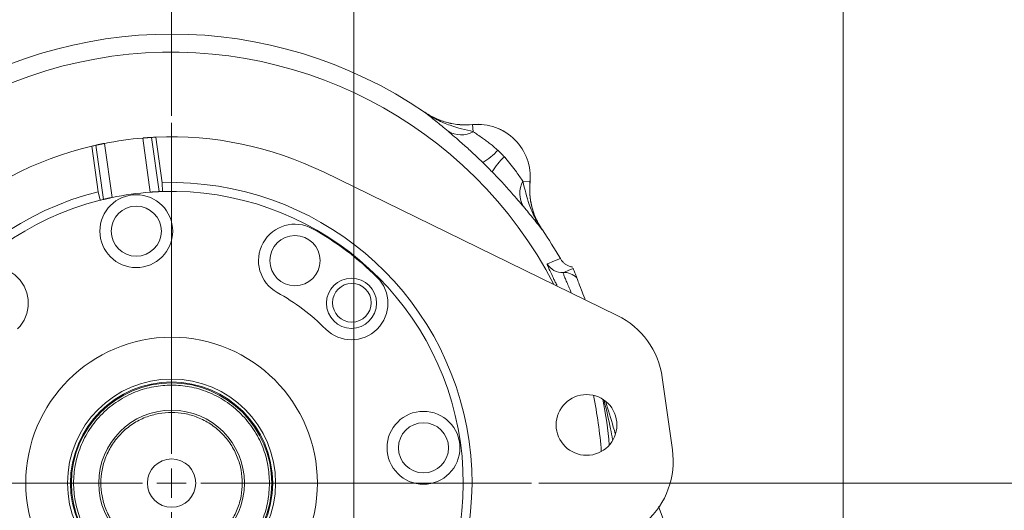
# Model space of a CAD drawing. Header units: inches. Extents: x 0.3 to 33.9, y 0.2 to 21.6.
# Tile 5 of 24: x 5 to 11.7, y 9.3 to 12.7. Entities that reach past the tile are written whole.
import ezdxf

# ---------------------------------------------------------------- set-up
doc = ezdxf.new("R2010")
doc.units = ezdxf.units.IN
doc.header["$MEASUREMENT"] = 0
doc.layers.add('SLD-0', color=7, linetype='Continuous', lineweight=15)
doc.styles.add('SLDTEXTSTYLE0', font='TXT', dxfattribs={"width": 0.75})
doc.dimstyles.new('SLDDIMSTYLE0', dxfattribs={"dimtxt": 0.25, "dimasz": 0.13, "dimexe": 0, "dimexo": 0.0625, "dimgap": 0.0625, "dimtad": 0, "dimtih": 1, "dimtoh": 1, "dimrnd": 1e-09, "dimzin": 12, "dimdsep": 46, "dimtxsty": 'SLDTEXTSTYLE0', "dimsah": 1, "dimcen": 0.09, "dimadec": 0, "dimazin": 3, "dimtfac": 1, "dimtofl": 0, "dimtmove": 0, "dimatfit": 3, "dimfxl": 1, "dimfrac": 2, "dimtolj": 1, "dimtzin": 12, "dimarcsym": 0})
doc.dimstyles.new('SLDDIMSTYLE1', dxfattribs={"dimtxt": 0.25, "dimasz": 0.13, "dimexe": 0, "dimexo": 0.0625, "dimgap": 0.0625, "dimtad": 0, "dimtih": 1, "dimtoh": 1, "dimrnd": 1e-09, "dimzin": 12, "dimdsep": 46, "dimtxsty": 'SLDTEXTSTYLE0', "dimsah": 1, "dimcen": 0.09, "dimadec": 0, "dimazin": 3, "dimtfac": 1, "dimtmove": 0, "dimatfit": 0, "dimfxl": 1, "dimfrac": 2, "dimtolj": 1, "dimtzin": 12, "dimarcsym": 0})

# ---------------------------------------------------------------- blocks, each defined once
blk = doc.blocks.new('_D')
at = {"layer": 'SLD-0'}
for p, q in [((2.5512, 9.4231), (2.5512, 14.3745)), ((5.9931, 12.0447), (5.9931, 14.3745)), ((3.8854, 14.2863), (3.8346, 14.2863)), ((3.8346, 14.2863), (3.8346, 13.8894)), ((4.6589, 14.2863), (4.7096, 14.2863)), ((4.7096, 14.2863), (4.7096, 13.8894)), ((2.5512, 14.2495), (3.7458, 14.2495)), ((5.9931, 14.2495), (4.7985, 14.2495)), ((3.8346, 13.8894), (3.8854, 13.8894)), ((4.7096, 13.8894), (4.6589, 13.8894))]:
    blk.add_line(p, q, dxfattribs=at)
for points in [[(2.5512, 14.2495), (2.6812, 14.2295), (2.6812, 14.2695)], [(5.9931, 14.2495), (5.8631, 14.2695), (5.8631, 14.2295)]]:
    blk.add_solid(points, dxfattribs=at)
at = {"layer": 'SLD-0', "char_height": 0.25, "attachment_point": 1, "style": 'SLDTEXTSTYLE0'}
for s, insert in [('3.44', (3.8473, 14.6593, 0.0039)), ('87.4', (3.9489, 14.2117, 0.0039))]:
    blk.add_mtext(s, dxfattribs=dict(at, insert=insert))
blk = doc.blocks.new('_D_1')
at = {"layer": 'SLD-0'}
for p, q in [((10.5999, 7.2701), (10.5999, 14.5406)), ((11.9647, 5.5562), (11.9647, 14.5406)), ((10.5999, 14.4156), (10.3499, 14.4156)), ((10.8956, 14.4524), (10.8448, 14.4524)), ((10.8448, 14.4524), (10.8448, 14.0555)), ((11.669, 14.4524), (11.7198, 14.4524)), ((11.7198, 14.4524), (11.7198, 14.0555)), ((11.9647, 14.4156), (12.2147, 14.4156)), ((10.8448, 14.0555), (10.8956, 14.0555)), ((11.7198, 14.0555), (11.669, 14.0555))]:
    blk.add_line(p, q, dxfattribs=at)
for points in [[(10.5999, 14.4156), (10.4699, 14.4356), (10.4699, 14.3956)], [(11.9647, 14.4156), (12.0947, 14.3956), (12.0947, 14.4356)]]:
    blk.add_solid(points, dxfattribs=at)
at = {"layer": 'SLD-0', "char_height": 0.25, "attachment_point": 1, "style": 'SLDTEXTSTYLE0'}
for s, insert in [('1.36', (10.8575, 14.8254, -1.8466)), ('34.7', (10.959, 14.3778, -1.8466))]:
    blk.add_mtext(s, dxfattribs=dict(at, insert=insert))
blk = doc.blocks.new('_D_2')
at = {"layer": 'SLD-0'}
for p, q in [((7.2431, 8.4799), (7.2431, 14.5406)), ((10.5999, 7.2701), (10.5999, 14.5406)), ((7.2431, 14.4156), (8.3951, 14.4156)), ((8.5347, 14.4524), (8.4839, 14.4524)), ((8.4839, 14.4524), (8.4839, 14.0555)), ((9.3082, 14.4524), (9.359, 14.4524)), ((9.359, 14.4524), (9.359, 14.0555)), ((10.5999, 14.4156), (9.4478, 14.4156)), ((8.4839, 14.0555), (8.5347, 14.0555)), ((9.359, 14.0555), (9.3082, 14.0555))]:
    blk.add_line(p, q, dxfattribs=at)
for points in [[(7.2431, 14.4156), (7.3731, 14.3956), (7.3731, 14.4356)], [(10.5999, 14.4156), (10.4699, 14.4356), (10.4699, 14.3956)]]:
    blk.add_solid(points, dxfattribs=at)
at = {"layer": 'SLD-0', "char_height": 0.25, "attachment_point": 1, "style": 'SLDTEXTSTYLE0'}
for s, insert in [('3.36', (8.4966, 14.8254, -1.8466)), ('85.3', (8.5982, 14.3778, -1.8466))]:
    blk.add_mtext(s, dxfattribs=dict(at, insert=insert))
blk = doc.blocks.new('_D_3')
at = {"layer": 'SLD-0'}
for p, q in [((5.9931, 12.0447), (5.9931, 14.5406)), ((7.2431, 8.4799), (7.2431, 14.5406)), ((5.9931, 14.4156), (5.7431, 14.4156)), ((6.2313, 14.4524), (6.1805, 14.4524)), ((6.1805, 14.4524), (6.1805, 14.0555)), ((7.0048, 14.4524), (7.0556, 14.4524)), ((7.0556, 14.4524), (7.0556, 14.0555)), ((7.2431, 14.4156), (7.4931, 14.4156)), ((6.1805, 14.0555), (6.2313, 14.0555)), ((7.0556, 14.0555), (7.0048, 14.0555))]:
    blk.add_line(p, q, dxfattribs=at)
for points in [[(5.9931, 14.4156), (5.8631, 14.4356), (5.8631, 14.3956)], [(7.2431, 14.4156), (7.3731, 14.3956), (7.3731, 14.4356)]]:
    blk.add_solid(points, dxfattribs=at)
at = {"layer": 'SLD-0', "char_height": 0.25, "attachment_point": 1, "style": 'SLDTEXTSTYLE0'}
for s, insert in [('1.25', (6.1932, 14.8254, -1.8466)), ('31.8', (6.2948, 14.3778, -1.8466))]:
    blk.add_mtext(s, dxfattribs=dict(at, insert=insert))
blk = doc.blocks.new('_D_5')
at = {"layer": 'SLD-0'}
for p, q in [((8.5132, 9.5245), (13.4283, 9.5245)), ((13.3033, 9.5245), (13.3033, 8.2706)), ((12.9166, 7.8965), (12.8658, 7.8965)), ((12.8658, 7.8965), (12.8658, 7.4997)), ((13.69, 7.8965), (13.7408, 7.8965)), ((13.7408, 7.8965), (13.7408, 7.4997)), ((12.8658, 7.4997), (12.9166, 7.4997)), ((13.7408, 7.4997), (13.69, 7.4997)), ((13.3033, 6.1949), (13.3033, 7.4489)), ((9.5281, 6.1949), (13.4283, 6.1949))]:
    blk.add_line(p, q, dxfattribs=at)
for points in [[(13.3033, 9.5245), (13.2833, 9.3945), (13.3233, 9.3945)], [(13.3033, 6.1949), (13.3233, 6.3249), (13.2833, 6.3249)]]:
    blk.add_solid(points, dxfattribs=at)
at = {"layer": 'SLD-0', "char_height": 0.25, "attachment_point": 1, "style": 'SLDTEXTSTYLE0'}
for s, insert in [('3.33', (12.8785, 8.2696, -1.8466)), ('84.6', (12.98, 7.8219, -1.8466))]:
    blk.add_mtext(s, dxfattribs=dict(at, insert=insert))
blk = doc.blocks.new('SW_CENTERMARKSYMBOL_0')
at = {"layer": 'SLD-0', "color": 0}
for p, q in [((0, 0.2), (0, 2.4701)), ((0, 0), (0, 0.1)), ((-0.2, 0), (-2.4701, 0)), ((0, 0), (-0.1, 0)), ((0, 0), (0, -0.1)), ((0, 0), (0.1, 0)), ((0.2, 0), (2.4701, 0)), ((0, -0.2), (0, -2.4701))]:
    blk.add_line(p, q, dxfattribs=at)

msp = doc.modelspace()

# ---------------------------------------------------------------- linework, layer by layer
at = {"color": 7, "linetype": 'Continuous', "lineweight": 15}
for p, q in [((7.7291, 12.0683), (7.7292, 12.0686)), ((8.0586, 11.9839), (8.0586, 11.9836)), ((8.0633, 11.9349), (8.0586, 11.9836)), ((5.8472, 11.5202), (5.7952, 11.8913)), ((5.7976, 11.8915), (5.8549, 11.8955)), ((5.8549, 11.8955), (5.907, 11.5237)), ((5.9279, 11.5845), (5.8841, 11.897)), ((5.4456, 11.8356), (5.4894, 11.5231)), ((5.5262, 11.4703), (5.4741, 11.8421)), ((5.4743, 11.8422), (5.5327, 11.8545)), ((5.5847, 11.4834), (5.5327, 11.8545)), ((7.0351, 11.6588), (9.0512, 10.6744)), ((5.9279, 11.5845), (5.931, 11.5246)), ((8.4034, 11.5947), (8.4521, 11.5901)), ((8.4521, 11.5901), (8.4524, 11.5901)), ((5.5029, 11.4646), (5.4894, 11.5231)), ((8.5371, 11.2607), (8.5368, 11.2606)), ((8.6607, 11.0641), (8.6607, 11.064)), ((9.3601, 10.2489), (9.4295, 9.7537)), ((9.3328, 9.3628), (9.4769, 8.9875))]:
    msp.add_line(p, q, dxfattribs=at)
at = {"color": 7, "linetype": 'Continuous', "lineweight": 15, "flags": 128}
for points in [[(8.5703, 11.0287), (8.5782, 11.0318), (8.6098, 11.0442), (8.6607, 11.0641)], [(8.68, 10.9694), (8.6879, 10.9724), (8.7193, 10.9845), (8.7488, 10.9959)]]:
    msp.add_lwpolyline(points, dxfattribs=at)
at = {"color": 7, "linetype": 'Continuous', "lineweight": 15}
for centre, radius in [((5.7509, 11.2527), 0.25), ((5.7509, 11.2527), 0.172), ((6.8396, 11.0504), 0.172), ((7.2274, 10.758), 0.172), ((7.2301, 10.7615), 0.133), ((5.9931, 9.5245), 1.0005), ((5.9931, 9.5245), 0.7138), ((5.9931, 9.5245), 0.6937), ((5.9931, 9.5245), 0.687), ((8.8402, 9.9236), 0.2085), ((5.9931, 9.5245), 0.5), ((7.7212, 9.7667), 0.25), ((7.7212, 9.7667), 0.172), ((5.9931, 9.5245), 0.166)]:
    msp.add_circle(centre, radius, dxfattribs=at)
for centre, radius, start, end in [((5.9931, 9.5245), 3.08, 55.68866, 124.31134), ((8.0931, 11.6245), 0.361, 354.52223, 95.47777), ((8.0931, 11.6245), 0.3607, 354.51489, 95.48511), ((5.9931, 9.5245), 2.375, 94.7798, 101.17709), ((5.9931, 9.5245), 2.375, 92.62946, 93.33441), ((5.9931, 9.5245), 2.375, 63.97689, 92.62946), ((7.9795, 12.0854), 0.1722, 238.54601, 299.09696), ((5.9931, 9.5245), 2.375, 103.32743, 131.98), ((5.9931, 9.5245), 2.375, 102.62248, 103.32743), ((7.9091, 12.0951), 0.4311, 300.49936, 318.25232), ((8.5637, 11.4406), 0.4311, 131.74768, 149.50064), ((5.9931, 9.5245), 2.061, 284.14532, 91.81158), ((8.5539, 11.511), 0.1722, 150.90304, 211.45399), ((5.9931, 9.5245), 2.061, 104.14532, 271.81158), ((5.9931, 9.5245), 2.001, 94.18114, 101.77575), ((5.9931, 9.5245), 2.001, 91.77713, 92.46394), ((5.9931, 9.5245), 2.001, 284.17977, 91.77713), ((5.9931, 9.5245), 2.001, 104.17977, 271.77713), ((5.9931, 9.5245), 2.001, 103.49296, 104.17977), ((6.8396, 11.0504), 0.25, 60.97845, 240.97845), ((5.9931, 9.5245), 1.995, 44.97845, 60.97845), ((5.9931, 9.5245), 3.08, 29.98951, 34.31134), ((8.674, 11.0892), 0.12, 210.249, 272.87855), ((4.7596, 10.7589), 0.25, 314.97845, 134.97845), ((8.686, 10.8496), 0.12, 43.21134, 92.8827), ((7.2274, 10.758), 0.25, 224.97845, 44.97845), ((5.9931, 9.5245), 1.495, 44.97845, 60.97845), ((8.8055, 10.1712), 0.56, 7.97845, 63.97689), ((8.8749, 9.676), 0.56, 311.98, 7.97845)]:
    msp.add_arc(centre, radius, start, end, dxfattribs=at)
at = {"color": 8, "linetype": 'Continuous', "lineweight": 15}
for radius, start, end in [(2.9561, 27.43571, 168.52118), (2.9561, 4.20248, 11.75442), (3.0147, 4.96542, 10.99147)]:
    msp.add_arc((5.9931, 9.5245), radius, start, end, dxfattribs=at)
at = {"color": 7, "linetype": 'Continuous', "lineweight": 15}
for points, knots in [([(7.8897, 11.9385), (7.8608, 11.9626), (7.8173, 11.9989), (7.7668, 12.0391), (7.7418, 12.0586), (7.7293, 12.0682), (7.7291, 12.0683)], [0, 0, 0, 0, 0.493398, 0.745029, 0.997453, 1, 1, 1, 1]), ([(7.7291, 12.0683), (7.7294, 12.0681), (7.757, 12.0487), (7.8138, 12.0151), (7.9253, 11.9676), (8.0096, 11.9476), (8.0633, 11.9349)], [0, 0, 0, 0, 0.00233, 0.278135, 0.541057, 1, 1, 1, 1]), ([(7.7291, 12.0683), (7.7305, 12.0673), (7.7548, 12.0509), (7.8056, 12.0227), (7.8858, 11.9948), (7.9713, 11.9797), (8.0292, 11.9823), (8.0586, 11.9836)], [0, 0, 0, 0, 0.014322, 0.253699, 0.500028, 0.74622, 1, 1, 1, 1]), ([(7.7292, 12.0686), (7.7535, 12.0537), (7.8029, 12.0234), (7.8851, 11.9955), (7.9713, 11.98), (8.0292, 11.9826), (8.0586, 11.9839)], [0, 0, 0, 0, 0.246215, 0.500001, 0.746214, 1, 1, 1, 1]), ([(5.7952, 11.8913), (5.7968, 11.8914), (5.8001, 11.8917), (5.8051, 11.8921), (5.8101, 11.8925), (5.815, 11.8929), (5.8197, 11.8932), (5.8242, 11.8935), (5.8286, 11.8938), (5.8327, 11.8941), (5.8365, 11.8944), (5.84, 11.8946), (5.8432, 11.8948), (5.8461, 11.895), (5.8486, 11.8951), (5.8507, 11.8953), (5.8524, 11.8954), (5.8541, 11.8955), (5.8546, 11.8955), (5.8549, 11.8955)], [0, 0, 0, 0, 0.055972, 0.112333, 0.169921, 0.227931, 0.283904, 0.340264, 0.39785, 0.45586, 0.51183, 0.568188, 0.625777, 0.683791, 0.739652, 0.795903, 0.853384, 0.911291, 1, 1, 1, 1]), ([(8.1279, 11.7237), (8.1233, 11.7282), (8.097, 11.7537), (8.0483, 11.7996), (7.9877, 11.8542), (7.9333, 11.9015), (7.9044, 11.926), (7.8897, 11.9385)], [0, 0, 0, 0, 0.054789, 0.306864, 0.566571, 0.779999, 1, 1, 1, 1]), ([(8.0633, 11.9349), (8.0729, 11.9283), (8.0926, 11.9147), (8.1236, 11.8931), (8.1525, 11.8721), (8.1788, 11.8522), (8.2051, 11.831), (8.2222, 11.8157), (8.2308, 11.8081)], [0, 0, 0, 0, 0.1965531, 0.3995773, 0.546778, 0.6953207, 0.8472047, 1, 1, 1, 1]), ([(5.4741, 11.8421), (5.4742, 11.8422), (5.4746, 11.8423), (5.4757, 11.8425), (5.4771, 11.8428), (5.479, 11.8432), (5.4812, 11.8437), (5.4837, 11.8443), (5.4867, 11.8449), (5.4899, 11.8456), (5.4935, 11.8464), (5.4973, 11.8472), (5.5014, 11.8481), (5.5057, 11.849), (5.5102, 11.8499), (5.5149, 11.8509), (5.5197, 11.8519), (5.5257, 11.8531), (5.53, 11.854), (5.5327, 11.8545)], [0, 0, 0, 0, 0.055685, 0.111757, 0.169051, 0.226767, 0.282452, 0.338522, 0.395807, 0.453511, 0.509307, 0.565488, 0.622885, 0.680701, 0.736638, 0.792963, 0.850511, 0.908482, 1, 1, 1, 1]), ([(8.2766, 11.7623), (8.2797, 11.7588), (8.2963, 11.7406), (8.3246, 11.7058), (8.3655, 11.6501), (8.3893, 11.6154), (8.4034, 11.5947)], [0, 0, 0, 0, 0.0616032, 0.3284686, 0.6011933, 1, 1, 1, 1]), ([(8.407, 11.4212), (8.395, 11.4354), (8.3705, 11.4643), (8.322, 11.52), (8.2627, 11.586), (8.216, 11.6346), (8.1922, 11.6594)], [0, 0, 0, 0, 0.21336, 0.43352, 0.711269, 1, 1, 1, 1]), ([(8.4034, 11.5947), (8.4161, 11.5411), (8.4361, 11.4568), (8.4836, 11.3453), (8.5172, 11.2885), (8.5366, 11.2608), (8.5368, 11.2606)], [0, 0, 0, 0, 0.458943, 0.721865, 0.99767, 1, 1, 1, 1]), ([(8.4521, 11.5901), (8.4508, 11.5624), (8.4481, 11.5062), (8.4624, 11.4215), (8.49, 11.3374), (8.521, 11.2865), (8.5368, 11.2606)], [0, 0, 0, 0, 0.239385, 0.485722, 0.738731, 1, 1, 1, 1]), ([(8.4524, 11.5901), (8.4511, 11.5616), (8.4484, 11.5037), (8.4636, 11.4183), (8.4916, 11.3352), (8.5218, 11.2858), (8.5371, 11.2607)], [0, 0, 0, 0, 0.246215, 0.500001, 0.746214, 1, 1, 1, 1]), ([(5.907, 11.5237), (5.9069, 11.5237), (5.9065, 11.5237), (5.9054, 11.5236), (5.9039, 11.5236), (5.902, 11.5235), (5.8998, 11.5234), (5.8971, 11.5232), (5.8941, 11.5231), (5.8908, 11.5229), (5.8872, 11.5227), (5.8833, 11.5225), (5.8791, 11.5223), (5.8747, 11.522), (5.8701, 11.5218), (5.8653, 11.5215), (5.8604, 11.5211), (5.8543, 11.5207), (5.8499, 11.5204), (5.8472, 11.5202)], [0, 0, 0, 0, 0.055618, 0.111625, 0.168852, 0.2265, 0.282118, 0.338122, 0.395336, 0.452968, 0.508743, 0.564902, 0.622274, 0.680064, 0.736038, 0.7924, 0.849985, 0.907993, 1, 1, 1, 1]), ([(5.5847, 11.4834), (5.5831, 11.4831), (5.5798, 11.4824), (5.5749, 11.4814), (5.57, 11.4803), (5.5652, 11.4793), (5.5606, 11.4783), (5.5562, 11.4773), (5.5519, 11.4763), (5.5479, 11.4754), (5.5442, 11.4745), (5.5407, 11.4737), (5.5376, 11.473), (5.5348, 11.4724), (5.5323, 11.4718), (5.5303, 11.4713), (5.5286, 11.4709), (5.527, 11.4705), (5.5265, 11.4704), (5.5262, 11.4703)], [0, 0, 0, 0, 0.056024, 0.112437, 0.170077, 0.228142, 0.284165, 0.340578, 0.398217, 0.45628, 0.512299, 0.568709, 0.626351, 0.684421, 0.740288, 0.796545, 0.854035, 0.911952, 1, 1, 1, 1]), ([(8.5368, 11.2606), (8.5367, 11.2607), (8.5271, 11.2733), (8.5076, 11.2983), (8.4674, 11.3488), (8.4311, 11.3923), (8.407, 11.4212)], [0, 0, 0, 0, 0.002547, 0.254971, 0.506602, 1, 1, 1, 1]), ([(8.6607, 11.064), (8.6643, 11.0584), (8.6716, 11.0471), (8.6859, 11.0327), (8.7024, 11.0208), (8.722, 11.0109), (8.7369, 11.0075), (8.7451, 11.0056)], [0, 0, 0, 0, 0.188169, 0.381797, 0.569966, 0.763589, 1, 1, 1, 1]), ([(8.7488, 10.9959), (8.7492, 10.995), (8.751, 10.9903), (8.7553, 10.979), (8.7627, 10.9597), (8.7699, 10.941), (8.7735, 10.9317)], [0, 0, 0, 0, 0.114153, 0.570777, 0.785343, 1, 1, 1, 1]), ([(8.7735, 10.9317), (8.7758, 10.9255), (8.7806, 10.9132), (8.8017, 10.8581), (8.8201, 10.8103), (8.8297, 10.785), (8.8309, 10.7819)], [0, 0, 0, 0, 0.3581641, 0.7134707, 0.9649276, 1, 1, 1, 1]), ([(6.6651, 9.5239), (6.6629, 9.5649), (6.6585, 9.6493), (6.6212, 9.7746), (6.5593, 9.8951), (6.4721, 10.0026), (6.3823, 10.0757), (6.3033, 10.122), (6.2225, 10.1588), (6.1191, 10.1887), (5.9937, 10.2003), (5.8683, 10.1889), (5.743, 10.153), (5.6225, 10.0907), (5.515, 10.0036), (5.4419, 9.9137), (5.3956, 9.8348), (5.3588, 9.754), (5.3289, 9.6506), (5.3173, 9.5252), (5.3287, 9.3998), (5.3646, 9.2745), (5.4269, 9.154), (5.514, 9.0464), (5.6039, 8.9734), (5.6828, 8.9271), (5.7636, 8.8903), (5.867, 8.8604), (5.9924, 8.8488), (6.1179, 8.8602), (6.2431, 8.8961), (6.3636, 8.9583), (6.4712, 9.0455), (6.5442, 9.1353), (6.5905, 9.2143), (6.6272, 9.2951), (6.6583, 9.3985), (6.6629, 9.4829), (6.6651, 9.5239)], [0, 0, 0, 0, 0.029124, 0.059993, 0.092145, 0.124979, 0.157814, 0.173908, 0.190007, 0.220876, 0.25, 0.279124, 0.309993, 0.342145, 0.374979, 0.407814, 0.423908, 0.440007, 0.470876, 0.5, 0.529124, 0.559993, 0.592145, 0.624979, 0.657814, 0.673908, 0.690007, 0.720876, 0.75, 0.779124, 0.809993, 0.842145, 0.874979, 0.907814, 0.923908, 0.940007, 0.970876, 1, 1, 1, 1]), ([(6.4781, 9.5241), (6.4765, 9.5537), (6.4733, 9.6146), (6.4464, 9.705), (6.4018, 9.792), (6.3388, 9.8696), (6.2613, 9.9327), (6.1744, 9.9778), (6.084, 10.0039), (5.9935, 10.0123), (5.903, 10.004), (5.8126, 9.9781), (5.7256, 9.9332), (5.648, 9.8703), (5.5849, 9.7928), (5.5398, 9.7059), (5.5137, 9.6155), (5.5053, 9.525), (5.5136, 9.4345), (5.5395, 9.3441), (5.5844, 9.2571), (5.6473, 9.1795), (5.7248, 9.1164), (5.8117, 9.0713), (5.9021, 9.0452), (5.9926, 9.0368), (6.0831, 9.045), (6.1735, 9.0709), (6.2605, 9.1159), (6.3381, 9.1788), (6.4013, 9.2563), (6.4461, 9.3432), (6.4732, 9.4336), (6.4765, 9.4945), (6.4781, 9.5241)], [0, 0, 0, 0, 0.029129, 0.060003, 0.09216, 0.125, 0.15784, 0.189997, 0.220871, 0.25, 0.279129, 0.310003, 0.34216, 0.375, 0.40784, 0.439997, 0.470871, 0.5, 0.529129, 0.560003, 0.59216, 0.625, 0.65784, 0.689997, 0.720871, 0.75, 0.779129, 0.810003, 0.84216, 0.875, 0.90784, 0.939997, 0.970871, 1, 1, 1, 1])]:
    msp.add_open_spline(points, degree=3, knots=knots, dxfattribs=at)
for points in [[(8.2308, 11.8081), (8.2387, 11.8007), (8.2544, 11.7859), (8.2692, 11.7701), (8.2766, 11.7623)], [(8.1922, 11.6594), (8.1816, 11.6702), (8.1604, 11.6918), (8.1387, 11.7131), (8.1279, 11.7237)]]:
    msp.add_open_spline(points, degree=3, dxfattribs=at)
at = {"color": 8, "linetype": 'Continuous', "lineweight": 15}
for points, knots in [([(8.6388, 10.8757), (8.6376, 10.8784), (8.6318, 10.8909), (8.6226, 10.91), (8.6073, 10.942), (8.5944, 10.9686), (8.5843, 10.9902), (8.5782, 11.0037), (8.5737, 11.0144), (8.5708, 11.0222), (8.5694, 11.0273), (8.57, 11.0283), (8.5703, 11.0287)], [0, 0, 0, 0, 0.026002, 0.122731, 0.220852, 0.412109, 0.510114, 0.608793, 0.704974, 0.801782, 0.900554, 1, 1, 1, 1]), ([(8.7362, 10.8282), (8.7339, 10.8335), (8.7285, 10.8463), (8.7205, 10.865), (8.7121, 10.8844), (8.7045, 10.9023), (8.6977, 10.9184), (8.6917, 10.9327), (8.6868, 10.9449), (8.6824, 10.9568), (8.6792, 10.9667), (8.6797, 10.9685), (8.68, 10.9694)], [0, 0, 0, 0, 0.061313, 0.1475, 0.235363, 0.323796, 0.41464, 0.50611, 0.599548, 0.693664, 0.845723, 1, 1, 1, 1]), ([(9.0184, 9.8235), (9.0141, 9.8476), (8.9981, 9.9376), (8.9764, 10.0261), (8.9605, 10.0909)], [0, 0, 0, 0, 0.267785, 1, 1, 1, 1]), ([(8.9714, 10.085), (8.9889, 10.0265), (9.011, 9.9519), (9.0334, 9.8762), (9.0382, 9.86)], [0, 0, 0, 0, 0.785168, 1, 1, 1, 1])]:
    msp.add_open_spline(points, degree=3, knots=knots, dxfattribs=at)

# ---------------------------------------------------------------- block references
at = {"layer": 'SLD-0'}
msp.add_blockref('SW_CENTERMARKSYMBOL_0', (5.9931, 9.5245), dxfattribs=at)

# ---------------------------------------------------------------- dimensions: what is measured, and where the dimension line sits
for base, p1, p2, dimstyle, picture, middle in [((5.9931, 14.4156), (7.2431, 8.4299), (5.9931, 11.9947), 'SLDDIMSTYLE1', '_D_3', (6.6181, 14.4156)), ((7.2431, 14.4156), (10.5999, 7.2201), (7.2431, 8.4299), 'SLDDIMSTYLE0', '_D_2', (8.9215, 14.4156)), ((10.5999, 14.4156), (11.9647, 5.5062), (10.5999, 7.2201), 'SLDDIMSTYLE1', '_D_1', (11.2823, 14.4156)), ((5.9931, 14.2495), (2.5512, 9.3731), (5.9931, 11.9947), 'SLDDIMSTYLE0', '_D', (4.2721, 14.2495))]:
    dim = msp.add_linear_dim(base=base, p1=p1, p2=p2, dimstyle=dimstyle, dxfattribs=at)
    dim.commit()
    dim.dimension.update_dxf_attribs({"geometry": picture, "text_midpoint": middle, "dimtype": 160})
dim = msp.add_linear_dim(base=(13.3033, 9.5245), p1=(9.4781, 6.1949), p2=(8.4632, 9.5245), angle=90, dimstyle='SLDDIMSTYLE0', dxfattribs=at)
dim.commit()
dim.dimension.update_dxf_attribs({"geometry": '_D_5', "text_midpoint": (13.3033, 7.8597), "dimtype": 160})

doc.saveas('drawing.dxf')
